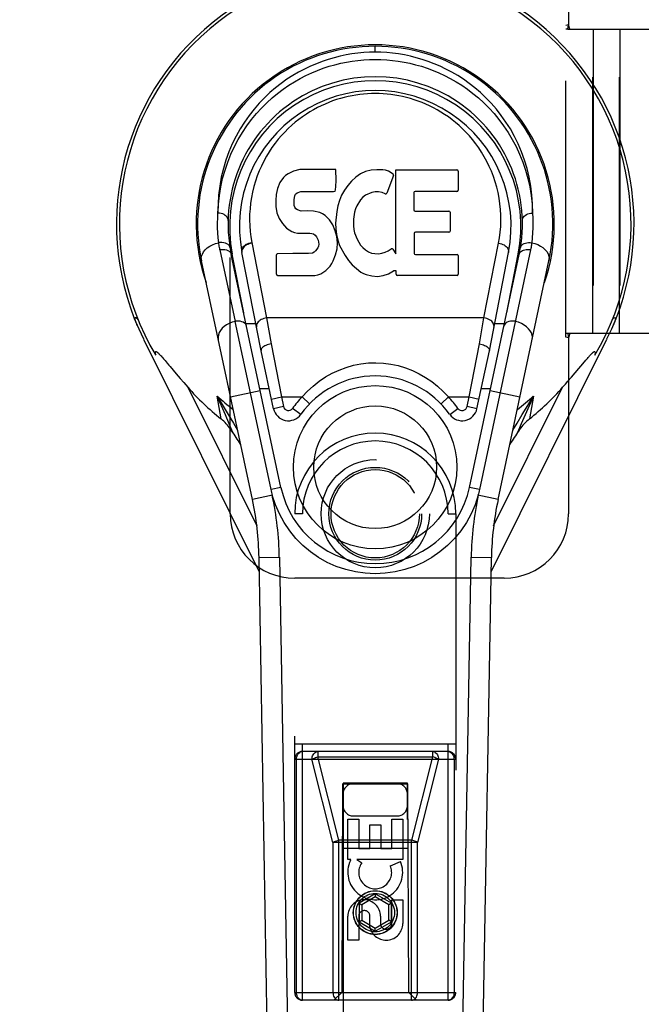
# Model space of a CAD drawing. Header units: inches. Extents: x 0 to 181, y 0 to 117.
# Tile 40 of 92: x 54.63 to 57.04, y 34.68 to 38.5. Entities that reach past the tile are written whole.
import ezdxf

# ---------------------------------------------------------------- set-up
doc = ezdxf.new("R2010")
doc.units = ezdxf.units.IN
doc.header["$LTSCALE"] = 9.946809
doc.header["$MEASUREMENT"] = 0
doc.linetypes.add('HIDDEN', pattern=[0.2, 0.1, -0.1])
doc.linetypes.add('PHANTOM', pattern=[0.8, 0.45, -0.05, 0.1, -0.05, 0.1, -0.05])
doc.layers.get('0').update_dxf_attribs({"linetype": 'CONTINUOUS'})
for name, color, linetype in [('02___PRT_ALL_AXES', 7, 'CONTINUOUS'), ('AVAILABLE_DOOR_SPACE', 7, 'CONTINUOUS'), ('DEFAULT_2', 8, 'HIDDEN'), ('DIMENSIONS', 7, 'CONTINUOUS')]:
    doc.layers.add(name, color=color, linetype=linetype)
doc.styles.get("Standard").update_dxf_attribs({"font": 'arial.ttf'})
doc.dimstyles.new('DIMSTYLE_1', dxfattribs={"dimtxt": 0.797872, "dimasz": 1.06383, "dimexe": 0.09, "dimexo": 0.07, "dimgap": 0.0375, "dimtad": 0, "dimtih": 1, "dimtoh": 1, "dimzin": 4, "dimdsep": 46, "dimtxsty": 'Standard', "dimblk": '_FILLED', "dimblk1": '_FILLED', "dimblk2": '_FILLED', "dimcen": 0.09, "dimazin": 1, "dimtfac": 1, "dimtofl": 0, "dimtmove": 0, "dimatfit": 3, "dimldrblk": '_FILLED', "dimfxl": 1, "dimtolj": 1, "dimtzin": 4, "dimarcsym": 0})

# ---------------------------------------------------------------- blocks, each defined once
blk = doc.blocks.new('_FILLED')
at = {"color": 0, "linetype": 'ByBlock'}
blk.add_solid([(0, 0), (-1, 0.2), (-1, -0.2)], dxfattribs=at)
blk = doc.blocks.new('*D13')
at = {"layer": 'DIMENSIONS', "color": 2, "linetype": 'Continuous'}
for p, q in [((55.1921, 50.0227), (53.1503, 50.0227)), ((58.8171, 50.0227), (60.9448, 50.0227))]:
    blk.add_line(p, q, dxfattribs=at)
at = {"layer": 'DIMENSIONS', "color": 2, "linetype": 'Continuous', "xscale": 1.0638297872, "yscale": 1.0638297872, "zscale": 1.0638297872}
blk.add_blockref('_FILLED', (55.1921, 50.0227), dxfattribs=at)
at = {"layer": 'DIMENSIONS', "color": 2, "linetype": 'Continuous', "xscale": 1.0638297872, "yscale": 1.0638297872, "zscale": 1.0638297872, "rotation": 180}
blk.add_blockref('_FILLED', (58.8171, 50.0227), dxfattribs=at)
at = {"layer": 'DIMENSIONS', "color": 2, "linetype": 'Continuous', "insert": (52.7513, 50.4216), "char_height": 0.79787, "width": 2.168196, "attachment_point": 3, "line_spacing_factor": 0.9}
blk.add_mtext('3.63', dxfattribs=at)

msp = doc.modelspace()

# ---------------------------------------------------------------- linework, layer by layer
at = {"color": 7, "linetype": 'Continuous'}
for p, q in [((56.0046, 38.3774), (56.0046, 38.4004)), ((55.6665, 37.9058), (55.6569, 37.8993)), ((55.6881, 37.9156), (55.6665, 37.9058)), ((55.7115, 37.9229), (55.6881, 37.9156)), ((55.8511, 37.9229), (55.7115, 37.9229)), ((55.8528, 37.88), (55.8511, 37.9229)), ((55.947, 37.9055), (55.9288, 37.8925)), ((55.9674, 37.9144), (55.947, 37.9055)), ((55.9892, 37.9193), (55.9674, 37.9144)), ((56.0113, 37.9214), (55.9892, 37.9193)), ((56.0339, 37.921), (56.0113, 37.9214)), ((56.045, 37.9193), (56.0339, 37.921)), ((56.0555, 37.9159), (56.045, 37.9193)), ((56.0742, 37.9039), (56.0555, 37.9159)), ((56.0844, 37.5957), (56.0844, 37.9209)), ((56.0844, 37.9209), (56.3212, 37.9209)), ((56.3257, 37.9164), (56.3257, 37.842)), ((55.6347, 37.8717), (55.6254, 37.8491)), ((55.6484, 37.8913), (55.6347, 37.8717)), ((55.6569, 37.8993), (55.6484, 37.8913)), ((55.8519, 37.8563), (55.8528, 37.88)), ((55.9125, 37.8773), (55.8978, 37.8605)), ((55.9288, 37.8925), (55.9125, 37.8773)), ((56.0756, 37.8987), (56.0494, 37.8306)), ((55.6203, 37.8258), (55.6185, 37.8021)), ((55.6254, 37.8491), (55.6203, 37.8258)), ((55.6923, 37.8205), (55.6954, 37.8271)), ((55.6954, 37.8271), (55.7012, 37.832)), ((55.7012, 37.832), (55.7155, 37.8364)), ((55.7155, 37.8364), (55.7304, 37.8376)), ((55.7304, 37.8376), (55.8433, 37.8376)), ((55.8433, 37.8376), (55.8489, 37.8381)), ((55.8489, 37.8381), (55.8507, 37.8435)), ((55.8507, 37.8435), (55.8519, 37.8563)), ((55.8848, 37.8424), (55.874, 37.8229)), ((55.8978, 37.8605), (55.8848, 37.8424)), ((55.9917, 37.833), (55.9668, 37.8224)), ((56.0045, 37.8363), (55.9917, 37.833)), ((56.0178, 37.8361), (56.0045, 37.8363)), ((56.031, 37.833), (56.0178, 37.8361)), ((56.0434, 37.8281), (56.031, 37.833)), ((56.1545, 37.833), (56.1545, 37.7656)), ((56.3212, 37.8375), (56.159, 37.8375)), ((55.6185, 37.8021), (55.6193, 37.7782)), ((55.6896, 37.7904), (55.6902, 37.8054)), ((55.6902, 37.7828), (55.6896, 37.7904)), ((55.6902, 37.8054), (55.6923, 37.8205)), ((55.8655, 37.8022), (55.8594, 37.7808)), ((55.874, 37.8229), (55.8655, 37.8022)), ((55.9478, 37.8046), (55.9337, 37.7814)), ((55.9561, 37.815), (55.9478, 37.8046)), ((55.9668, 37.8224), (55.9561, 37.815)), ((55.6193, 37.7782), (55.6232, 37.7547)), ((55.6232, 37.7547), (55.6315, 37.7324)), ((55.6925, 37.7757), (55.6902, 37.7828)), ((55.6971, 37.7697), (55.6925, 37.7757)), ((55.7032, 37.7652), (55.6971, 37.7697)), ((55.7176, 37.7612), (55.7032, 37.7652)), ((55.7417, 37.762), (55.7176, 37.7612)), ((55.7656, 37.7608), (55.7417, 37.762)), ((55.7891, 37.7557), (55.7656, 37.7608)), ((55.8, 37.7508), (55.7891, 37.7557)), ((55.8099, 37.744), (55.8, 37.7508)), ((55.8553, 37.7589), (55.8507, 37.7145)), ((55.8594, 37.7808), (55.8553, 37.7589)), ((55.924, 37.757), (55.9208, 37.7302)), ((55.9278, 37.7696), (55.924, 37.757)), ((55.9337, 37.7814), (55.9278, 37.7696)), ((56.159, 37.7611), (56.2902, 37.7611)), ((56.2947, 37.7566), (56.2947, 37.6835)), ((55.6315, 37.7324), (55.6444, 37.7123)), ((55.6444, 37.7123), (55.6607, 37.6949)), ((55.8271, 37.7271), (55.8099, 37.744)), ((55.8402, 37.7071), (55.8271, 37.7271)), ((55.8507, 37.7145), (55.8516, 37.6923)), ((55.9208, 37.7302), (55.9201, 37.7032)), ((55.6607, 37.6949), (55.6806, 37.6818)), ((55.6806, 37.6818), (55.6917, 37.6776)), ((55.6917, 37.6776), (55.7034, 37.6756)), ((55.7034, 37.6756), (55.7509, 37.6752)), ((55.7509, 37.6752), (55.7585, 37.6744)), ((55.7585, 37.6744), (55.7654, 37.6721)), ((55.7654, 37.6721), (55.7715, 37.6675)), ((55.8496, 37.685), (55.8402, 37.7071)), ((55.8558, 37.6618), (55.8496, 37.685)), ((55.8516, 37.6923), (55.8547, 37.6702)), ((55.9201, 37.7032), (55.9214, 37.6901)), ((55.9214, 37.6901), (55.9245, 37.6772)), ((55.9245, 37.6772), (55.9347, 37.6524)), ((56.1557, 37.6745), (56.1557, 37.597)), ((56.2902, 37.679), (56.1602, 37.679)), ((55.5256, 37.6388), (55.5828, 37.3462)), ((55.7715, 37.6675), (55.7764, 37.6615)), ((55.7764, 37.6615), (55.7829, 37.648)), ((55.7829, 37.648), (55.7853, 37.6328)), ((55.7853, 37.6328), (55.7846, 37.6253)), ((55.8547, 37.6702), (55.8593, 37.6483)), ((55.8584, 37.6379), (55.8558, 37.6618)), ((55.8567, 37.614), (55.8584, 37.6379)), ((55.8593, 37.6483), (55.8663, 37.6273)), ((55.9347, 37.6524), (55.948, 37.6293)), ((56.4265, 37.3462), (56.4831, 37.636)), ((55.402, 37.6112), (55.4614, 37.3328)), ((55.562, 37.2193), (55.4875, 37.6006)), ((55.6848, 37.5962), (55.6255, 37.5956)), ((55.7456, 37.5965), (55.6848, 37.5962)), ((55.7608, 37.5976), (55.7456, 37.5965)), ((55.7672, 37.601), (55.7608, 37.5976)), ((55.7727, 37.6063), (55.7672, 37.601)), ((55.782, 37.6184), (55.7727, 37.6063)), ((55.7846, 37.6253), (55.782, 37.6184)), ((55.8505, 37.5908), (55.8567, 37.614)), ((55.8663, 37.6273), (55.8877, 37.588)), ((55.948, 37.6293), (55.9567, 37.6192)), ((55.9567, 37.6192), (55.9668, 37.6104)), ((55.9668, 37.6104), (55.978, 37.603)), ((55.978, 37.603), (55.9904, 37.5981)), ((55.9904, 37.5981), (56.0036, 37.5958)), ((56.0036, 37.5958), (56.017, 37.5953)), ((56.017, 37.5953), (56.0301, 37.5973)), ((56.0301, 37.5973), (56.0429, 37.6013)), ((56.0429, 37.6013), (56.055, 37.6068)), ((56.055, 37.6068), (56.0661, 37.6142)), ((56.0725, 37.6132), (56.0844, 37.5957)), ((56.6072, 37.6112), (56.4089, 36.6808)), ((56.4472, 37.2193), (56.5218, 37.6006)), ((55.5281, 36.6419), (55.3308, 37.5679)), ((55.6388, 36.689), (55.4463, 37.5925)), ((55.4945, 37.3662), (55.4502, 37.5933)), ((55.621, 37.5163), (55.621, 37.5911)), ((55.8298, 37.5477), (55.8365, 37.5577)), ((55.8365, 37.5577), (55.8419, 37.5684)), ((55.8419, 37.5684), (55.8505, 37.5908)), ((55.8877, 37.588), (55.9003, 37.5695)), ((55.9003, 37.5695), (55.9149, 37.5529)), ((56.1602, 37.5925), (56.3218, 37.5925)), ((56.3263, 37.588), (56.3263, 37.5159)), ((56.3704, 36.689), (56.5629, 37.5925)), ((56.4811, 36.6419), (56.6785, 37.5679)), ((56.5147, 37.3662), (56.5591, 37.5933)), ((55.793, 37.5171), (55.8128, 37.5309)), ((55.8128, 37.5309), (55.8298, 37.5477)), ((55.9149, 37.5529), (55.9314, 37.5379)), ((55.9314, 37.5379), (55.9491, 37.5241)), ((55.9491, 37.5241), (55.9589, 37.519)), ((55.9589, 37.519), (55.9694, 37.5154)), ((56.0566, 37.5171), (56.0755, 37.5288)), ((56.0755, 37.5288), (56.0757, 37.5289)), ((56.0862, 37.5289), (56.0757, 37.5289)), ((56.0862, 37.5159), (56.0862, 37.5289)), ((55.6258, 37.5114), (55.7699, 37.5114)), ((55.7699, 37.5114), (55.7818, 37.5131)), ((55.7818, 37.5131), (55.793, 37.5171)), ((55.9694, 37.5154), (55.9912, 37.5098)), ((55.9912, 37.5098), (56.0131, 37.5073)), ((56.0131, 37.5073), (56.0353, 37.5104)), ((56.0353, 37.5104), (56.0566, 37.5171)), ((56.3218, 37.5114), (56.0907, 37.5114)), ((55.0755, 37.3322), (55.0753, 37.3328)), ((55.5203, 37.0563), (55.4614, 37.3328)), ((56.4265, 37.3462), (55.5828, 37.3462)), ((55.5828, 37.3462), (55.6006, 37.246)), ((56.4086, 37.246), (56.4265, 37.3462)), ((55.5417, 37.3231), (55.5037, 37.3231)), ((56.5055, 37.3231), (56.4675, 37.3231)), ((55.1056, 37.2646), (55.5548, 36.3609)), ((56.4544, 36.3609), (56.9036, 37.2646)), ((55.61, 36.9943), (55.562, 37.2193)), ((55.6006, 37.246), (55.6405, 37.04)), ((56.3687, 37.04), (56.4086, 37.246)), ((56.3992, 36.9943), (56.4472, 37.2193)), ((55.1736, 37.1987), (55.1767, 37.1952)), ((55.1767, 37.1952), (55.18, 37.1915)), ((55.18, 37.1915), (55.1836, 37.1874)), ((55.1836, 37.1874), (55.1892, 37.1808)), ((55.1892, 37.1808), (55.1972, 37.1714)), ((56.7803, 37.134), (56.8161, 37.1762)), ((56.8161, 37.1762), (56.822, 37.183)), ((56.822, 37.183), (56.8275, 37.1895)), ((56.8275, 37.1895), (56.8309, 37.1934)), ((55.1972, 37.1714), (55.2038, 37.1636)), ((55.2324, 37.1299), (55.2481, 37.1116)), ((55.2481, 37.1116), (55.262, 37.0955)), ((56.7421, 37.0896), (56.7521, 37.1011)), ((56.7521, 37.1011), (56.7653, 37.1165)), ((56.7653, 37.1165), (56.7803, 37.134)), ((55.262, 37.0955), (55.2779, 37.0772)), ((55.2779, 37.0772), (55.5451, 36.5396)), ((55.4433, 37.0399), (55.5588, 37.0645)), ((55.5571, 37.0726), (55.5933, 37.0726)), ((56.4159, 37.0726), (56.4522, 37.0726)), ((56.4504, 37.0645), (56.5659, 37.0399)), ((56.464, 36.5394), (56.7313, 37.0772)), ((56.7313, 37.0772), (56.7421, 37.0896)), ((55.4064, 36.9548), (55.3914, 37.0433)), ((55.6003, 36.6808), (55.5203, 37.0563)), ((55.602, 37.0318), (55.6405, 37.04)), ((55.6405, 37.04), (55.7209, 37.04)), ((55.6405, 37.04), (55.6485, 37.0025)), ((55.7209, 37.04), (55.7493, 37.0127)), ((56.2599, 37.0127), (56.2883, 37.04)), ((56.2883, 37.04), (56.3687, 37.04)), ((56.3607, 37.0025), (56.3687, 37.04)), ((56.3687, 37.04), (56.4072, 37.0318)), ((56.6179, 37.0433), (56.5859, 36.9704)), ((56.6179, 37.0433), (56.6028, 36.9548)), ((55.6485, 37.0025), (55.61, 36.9943)), ((55.7159, 36.9723), (55.6838, 36.9952)), ((56.2934, 36.9723), (56.3254, 36.9952)), ((56.3992, 36.9943), (56.3607, 37.0025)), ((55.4546, 36.9382), (55.4709, 36.9104)), ((56.5384, 36.9104), (56.5546, 36.9382)), ((56.5312, 36.863), (56.5269, 36.8566)), ((55.6388, 36.689), (55.6003, 36.6808)), ((56.4089, 36.6808), (56.3704, 36.689)), ((55.6064, 36.6586), (55.5281, 36.6419)), ((56.4811, 36.6419), (56.4029, 36.6586)), ((55.5539, 36.4163), (55.6326, 36.4177)), ((55.6261, 32.277), (55.5539, 36.4163)), ((55.6326, 36.4177), (55.6931, 32.9533)), ((56.3162, 32.9533), (56.3767, 36.4177)), ((56.3767, 36.4177), (56.4554, 36.4163)), ((56.3831, 32.277), (56.4554, 36.4163))]:
    msp.add_line(p, q, dxfattribs=at)
for points in [[(56.0046, 38.3774), (55.9823, 38.377), (55.9598, 38.3757), (55.9371, 38.3736), (55.9143, 38.3707), (55.8913, 38.3668), (55.8683, 38.362), (55.8452, 38.3562), (55.8222, 38.3495), (55.7992, 38.3418), (55.7762, 38.333), (55.7533, 38.3232), (55.7304, 38.3123), (55.7075, 38.3002), (55.6848, 38.2868), (55.6622, 38.2723), (55.6399, 38.2564), (55.6179, 38.2392), (55.5963, 38.2206), (55.5751, 38.2006), (55.5546, 38.1793), (55.5347, 38.1565), (55.5156, 38.1322), (55.4975, 38.1066), (55.4804, 38.0796), (55.4645, 38.0512), (55.4499, 38.0215), (55.4368, 37.9906), (55.4252, 37.9587), (55.4154, 37.9259), (55.4074, 37.8923), (55.4012, 37.8581), (55.397, 37.8234), (55.3948, 37.7885), (55.3945, 37.7532)], [(56.6147, 37.7532), (56.6145, 37.7885), (56.6123, 37.8234), (56.608, 37.8581), (56.6019, 37.8923), (56.5938, 37.9259), (56.584, 37.9587), (56.5725, 37.9906), (56.5594, 38.0214), (56.5448, 38.051), (56.5289, 38.0795), (56.5118, 38.1065), (56.4936, 38.1322), (56.4746, 38.1564), (56.4547, 38.1793), (56.4341, 38.2007), (56.4129, 38.2206), (56.3913, 38.2392), (56.3693, 38.2564), (56.347, 38.2723), (56.3244, 38.2869), (56.3017, 38.3002), (56.2789, 38.3123), (56.256, 38.3232), (56.233, 38.333), (56.21, 38.3418), (56.187, 38.3495), (56.164, 38.3562), (56.1409, 38.362), (56.1179, 38.3668), (56.0949, 38.3707), (56.0721, 38.3736), (56.0494, 38.3757), (56.0269, 38.377), (56.0046, 38.3774)], [(55.3945, 37.7532), (55.3963, 37.7875), (55.3999, 37.8214), (55.4054, 37.8549), (55.4127, 37.8878), (55.4218, 37.92), (55.4324, 37.9514), (55.4446, 37.9818), (55.4582, 38.0111), (55.4732, 38.0392), (55.4893, 38.0662), (55.5065, 38.0918), (55.5246, 38.1161), (55.5436, 38.1391), (55.5633, 38.1607), (55.5836, 38.181), (55.6044, 38.1999), (55.6256, 38.2176), (55.6472, 38.2339), (55.6691, 38.249), (55.6912, 38.2629), (55.7134, 38.2756), (55.7358, 38.2871), (55.7582, 38.2976), (55.7806, 38.3069), (55.8031, 38.3153), (55.8256, 38.3227), (55.8481, 38.3291), (55.8705, 38.3346), (55.8929, 38.3392), (55.9153, 38.343), (55.9377, 38.3459), (55.96, 38.3479), (55.9823, 38.3491), (56.0046, 38.3495), (56.0269, 38.3491), (56.0492, 38.3479), (56.0716, 38.3459), (56.0939, 38.343), (56.1163, 38.3392), (56.1388, 38.3346), (56.1612, 38.3291), (56.1837, 38.3227), (56.2062, 38.3153), (56.2287, 38.3069), (56.2511, 38.2975), (56.2735, 38.2871), (56.2959, 38.2755), (56.3181, 38.2629), (56.3402, 38.249), (56.3621, 38.2339), (56.3837, 38.2175), (56.4049, 38.1999), (56.4257, 38.181), (56.446, 38.1607), (56.4657, 38.1391), (56.4846, 38.1161), (56.5028, 38.0918), (56.52, 38.0661), (56.5361, 38.0392), (56.551, 38.0111), (56.5646, 37.9817), (56.5768, 37.9514), (56.5875, 37.92), (56.5965, 37.8878), (56.6038, 37.8549), (56.6093, 37.8214), (56.6129, 37.7875), (56.6147, 37.7532)], [(56.4831, 37.636), (56.4869, 37.6578), (56.4896, 37.6797), (56.4914, 37.7017), (56.4921, 37.7237), (56.4919, 37.7456), (56.4907, 37.7675), (56.4885, 37.7894), (56.4853, 37.8112), (56.4812, 37.8325), (56.4761, 37.8537), (56.47, 37.8749), (56.463, 37.8957), (56.4554, 37.9153), (56.447, 37.9343), (56.4376, 37.9536), (56.4275, 37.9721), (56.4172, 37.9893), (56.4063, 38.0058), (56.3943, 38.0224), (56.3819, 38.0383), (56.3698, 38.0526), (56.3573, 38.0662), (56.3436, 38.0799), (56.3296, 38.0929), (56.3162, 38.1045), (56.3027, 38.1154), (56.2882, 38.1261), (56.2735, 38.1362), (56.2595, 38.1452), (56.2454, 38.1535), (56.2303, 38.1616), (56.2152, 38.1693), (56.2006, 38.1759), (56.1861, 38.182), (56.1709, 38.1878), (56.1558, 38.193), (56.141, 38.1976), (56.1262, 38.2017), (56.1109, 38.2053), (56.0955, 38.2085), (56.0805, 38.2111), (56.0655, 38.2132), (56.0504, 38.2149), (56.0351, 38.2161), (56.0199, 38.2168), (56.0048, 38.2171), (55.9897, 38.2168), (55.9747, 38.2162), (55.9596, 38.215), (55.9445, 38.2134), (55.9296, 38.2113), (55.9146, 38.2087), (55.8993, 38.2055), (55.884, 38.2019), (55.8692, 38.1979), (55.8545, 38.1934), (55.8394, 38.1882), (55.8243, 38.1825), (55.8098, 38.1765), (55.7953, 38.1699), (55.7803, 38.1624), (55.7654, 38.1543), (55.7514, 38.1462), (55.7375, 38.1373), (55.7228, 38.1273), (55.7082, 38.1166), (55.6946, 38.1058), (55.6812, 38.0943), (55.6671, 38.0813), (55.6534, 38.0676), (55.6407, 38.0541), (55.6285, 38.0398), (55.6161, 38.0239), (55.604, 38.0074), (55.5931, 37.9909), (55.5827, 37.9738), (55.5725, 37.9552), (55.5629, 37.9359), (55.5545, 37.9168), (55.5468, 37.8972), (55.5398, 37.8767), (55.5337, 37.8558), (55.5286, 37.835), (55.5244, 37.8139)], [(55.5244, 37.8139), (55.5211, 37.7922), (55.5188, 37.7703), (55.5174, 37.7484), (55.5171, 37.7264), (55.5177, 37.7043), (55.5193, 37.6824), (55.5219, 37.6605), (55.5256, 37.6388)], [(55.3975, 37.6384), (55.3955, 37.6575), (55.3941, 37.6766), (55.3933, 37.6958), (55.3931, 37.7149), (55.3935, 37.7341), (55.3945, 37.7533)], [(55.4339, 37.7245), (55.4335, 37.7289), (55.4321, 37.7332), (55.4299, 37.7372), (55.4269, 37.7409), (55.423, 37.7443), (55.4184, 37.7473), (55.4131, 37.7497), (55.4073, 37.7516), (55.401, 37.7528), (55.3945, 37.7532)], [(56.5753, 37.7245), (56.5757, 37.7289), (56.5771, 37.7332), (56.5793, 37.7372), (56.5823, 37.7409), (56.5862, 37.7443), (56.5908, 37.7473), (56.5961, 37.7497), (56.602, 37.7516), (56.6083, 37.7528), (56.6147, 37.7532)], [(56.6147, 37.7533), (56.6157, 37.7341), (56.6161, 37.7149), (56.6159, 37.6958), (56.6151, 37.6766), (56.6137, 37.6575), (56.6117, 37.6384)], [(55.3308, 37.5679), (55.3299, 37.5766), (55.331, 37.5855), (55.3339, 37.594), (55.3385, 37.6024), (55.3449, 37.6104), (55.3529, 37.6179), (55.3624, 37.6247), (55.3731, 37.6305), (55.385, 37.6351), (55.3975, 37.6384)], [(55.4027, 37.6391), (55.4018, 37.639), (55.4009, 37.6389), (55.4001, 37.6388), (55.3992, 37.6387), (55.3984, 37.6385), (55.3975, 37.6384)], [(55.402, 37.6112), (55.4011, 37.6157), (55.4003, 37.6202), (55.3995, 37.6247), (55.3988, 37.6293), (55.3981, 37.6338), (55.3975, 37.6384)], [(55.4415, 37.6178), (55.4401, 37.6225), (55.4374, 37.6269), (55.4337, 37.6308), (55.429, 37.634), (55.4233, 37.6366), (55.4169, 37.6383), (55.4099, 37.6392), (55.4027, 37.6391)], [(55.4869, 37.6036), (55.4865, 37.6076), (55.487, 37.6115), (55.4881, 37.6153), (55.49, 37.619), (55.4925, 37.6226), (55.4957, 37.626), (55.4995, 37.6292), (55.5039, 37.6321), (55.5088, 37.6345), (55.5141, 37.6365), (55.5198, 37.6379), (55.5256, 37.6388)], [(55.5261, 37.636), (55.5206, 37.6351), (55.5152, 37.6338), (55.51, 37.6319), (55.5051, 37.6295), (55.5006, 37.6267), (55.4967, 37.6236), (55.4934, 37.6201), (55.4907, 37.6163), (55.4887, 37.6125), (55.4875, 37.6085), (55.4871, 37.6045), (55.4875, 37.6006)], [(56.4831, 37.636), (56.4887, 37.6351), (56.4941, 37.6338), (56.4993, 37.6319), (56.5042, 37.6295), (56.5086, 37.6267), (56.5125, 37.6236), (56.5159, 37.6201), (56.5185, 37.6164), (56.5205, 37.6125), (56.5217, 37.6085), (56.5221, 37.6045), (56.5218, 37.6006)], [(56.5677, 37.6178), (56.5689, 37.622), (56.5711, 37.6259), (56.574, 37.6294), (56.5777, 37.6324), (56.5821, 37.635), (56.5872, 37.637), (56.5928, 37.6384), (56.5989, 37.6392), (56.6053, 37.6391), (56.6117, 37.6384)], [(56.6117, 37.6384), (56.6111, 37.6338), (56.6105, 37.6293), (56.6098, 37.6247), (56.609, 37.6202), (56.6081, 37.6157), (56.6072, 37.6112)], [(56.6117, 37.6384), (56.6238, 37.6352), (56.6352, 37.6309), (56.6455, 37.6255), (56.6547, 37.6192), (56.6629, 37.6119), (56.6697, 37.6039), (56.6748, 37.5952), (56.678, 37.5861), (56.6793, 37.5769), (56.6785, 37.5679)], [(55.402, 37.6112), (55.403, 37.6114), (55.404, 37.6116), (55.4049, 37.6117), (55.4059, 37.6119), (55.4068, 37.612), (55.4078, 37.6121)], [(55.4078, 37.6121), (55.4146, 37.6124), (55.4212, 37.6118), (55.4273, 37.6104), (55.4329, 37.6082), (55.4377, 37.6052), (55.4417, 37.6015)], [(55.4417, 37.6015), (55.4446, 37.5972), (55.4463, 37.5925)], [(56.5629, 37.5925), (56.5642, 37.5963), (56.5661, 37.5997), (56.5687, 37.6028)], [(56.5687, 37.6028), (56.5719, 37.6055), (56.5757, 37.6079), (56.58, 37.6098), (56.5849, 37.6112), (56.5901, 37.6121), (56.5957, 37.6124), (56.6015, 37.6121)], [(56.6015, 37.6121), (56.6029, 37.6119), (56.6043, 37.6117), (56.6058, 37.6115), (56.6072, 37.6112)], [(55.0753, 37.3328), (55.0748, 37.3345), (55.0742, 37.3366), (55.0737, 37.3386), (55.0733, 37.3405), (55.073, 37.3422), (55.0729, 37.3437), (55.0729, 37.345), (55.0731, 37.3461), (55.0735, 37.347), (55.0742, 37.3475), (55.075, 37.3477), (55.0761, 37.3475), (55.0773, 37.3469), (55.0785, 37.346), (55.0799, 37.3449), (55.0813, 37.3436), (55.0827, 37.3421), (55.0842, 37.3404)], [(55.0815, 37.3168), (55.0803, 37.3197), (55.0792, 37.3224), (55.0781, 37.3251), (55.0772, 37.3276), (55.0763, 37.33), (55.0755, 37.3322)], [(55.4614, 37.3328), (55.4494, 37.3296), (55.4383, 37.3252), (55.4281, 37.3198), (55.419, 37.3135), (55.411, 37.3062), (55.4044, 37.2982), (55.3994, 37.2896), (55.3962, 37.2806), (55.395, 37.2715), (55.3958, 37.2626)], [(55.4671, 37.3337), (55.4661, 37.3336), (55.4652, 37.3335), (55.4642, 37.3334), (55.4633, 37.3332), (55.4623, 37.333), (55.4614, 37.3328)], [(55.5056, 37.3141), (55.504, 37.3187), (55.5013, 37.3229), (55.4975, 37.3265), (55.4929, 37.3295), (55.4873, 37.3319), (55.481, 37.3334), (55.4742, 37.334), (55.4671, 37.3337)], [(55.5828, 37.3462), (55.5772, 37.3454), (55.5719, 37.344), (55.5669, 37.3422), (55.5622, 37.34), (55.5578, 37.3373), (55.5539, 37.3342), (55.5505, 37.3308), (55.5477, 37.327), (55.5456, 37.3231), (55.5443, 37.319), (55.5438, 37.3149), (55.5441, 37.3108)], [(56.4651, 37.3108), (56.4655, 37.3147), (56.465, 37.3187), (56.4639, 37.3225), (56.4621, 37.3262), (56.4595, 37.3298), (56.4563, 37.3333), (56.4525, 37.3365), (56.4481, 37.3394), (56.4432, 37.3419), (56.4379, 37.3438), (56.4323, 37.3453), (56.4265, 37.3462)], [(56.5421, 37.3337), (56.5353, 37.334), (56.5287, 37.3335), (56.5226, 37.3321), (56.517, 37.3299), (56.5122, 37.3269), (56.5082, 37.3232)], [(56.5479, 37.3328), (56.5469, 37.333), (56.546, 37.3332), (56.545, 37.3334), (56.544, 37.3335), (56.5431, 37.3336), (56.5421, 37.3337)], [(56.6134, 37.2626), (56.6143, 37.2713), (56.6132, 37.28), (56.6104, 37.2885), (56.6058, 37.2967), (56.5996, 37.3047), (56.5918, 37.3122), (56.5825, 37.3189), (56.5719, 37.3247), (56.5603, 37.3294), (56.5479, 37.3328)], [(56.9251, 37.3404), (56.9266, 37.3422), (56.9281, 37.3437), (56.9295, 37.3451), (56.9309, 37.3462), (56.9322, 37.347), (56.9334, 37.3475), (56.9344, 37.3477), (56.9353, 37.3474), (56.9359, 37.3467), (56.9362, 37.3456), (56.9364, 37.3442), (56.9363, 37.3425), (56.936, 37.3407), (56.9356, 37.3386), (56.935, 37.3364), (56.9343, 37.334)], [(56.9343, 37.334), (56.9335, 37.3315), (56.9326, 37.3289), (56.9315, 37.3261), (56.9304, 37.3231), (56.9291, 37.3201), (56.9277, 37.3168)], [(56.5082, 37.3232), (56.5053, 37.3189), (56.5036, 37.3141)], [(55.1531, 37.2017), (55.1528, 37.2033), (55.1525, 37.2049), (55.1522, 37.2064), (55.152, 37.2078), (55.1519, 37.2091), (55.1518, 37.2104), (55.1517, 37.2116), (55.1518, 37.2128), (55.1519, 37.2138), (55.1523, 37.2147), (55.1528, 37.2154), (55.1534, 37.2158), (55.1542, 37.2159), (55.1551, 37.2157), (55.1561, 37.2153), (55.1571, 37.2147), (55.1581, 37.2141), (55.1591, 37.2133), (55.1601, 37.2125), (55.1612, 37.2115), (55.1623, 37.2105), (55.1634, 37.2095), (55.1645, 37.2084), (55.1657, 37.2072), (55.1669, 37.2059), (55.1682, 37.2046), (55.1695, 37.2033), (55.1708, 37.2018), (55.1722, 37.2003), (55.1736, 37.1987)], [(55.6006, 37.246), (55.5953, 37.2449), (55.59, 37.2436), (55.5849, 37.2419), (55.5802, 37.2399), (55.5759, 37.2377), (55.572, 37.2353), (55.5687, 37.2328), (55.5659, 37.2301), (55.5639, 37.2274), (55.5625, 37.2247), (55.5619, 37.222), (55.562, 37.2194)], [(56.4086, 37.246), (56.414, 37.2449), (56.4192, 37.2436), (56.4243, 37.2419), (56.429, 37.2399), (56.4334, 37.2377), (56.4373, 37.2353), (56.4406, 37.2328), (56.4433, 37.2301), (56.4454, 37.2274), (56.4467, 37.2247), (56.4473, 37.222), (56.4472, 37.2194)], [(56.8309, 37.1934), (56.8341, 37.197), (56.8356, 37.1987), (56.8371, 37.2003), (56.8384, 37.2018), (56.8398, 37.2033), (56.8411, 37.2046), (56.8423, 37.2059), (56.8435, 37.2072), (56.8447, 37.2084), (56.8459, 37.2095), (56.847, 37.2105), (56.8481, 37.2115), (56.8491, 37.2125), (56.8502, 37.2133), (56.8512, 37.2141), (56.8522, 37.2147), (56.8531, 37.2153), (56.8541, 37.2157), (56.855, 37.2159), (56.8558, 37.2158), (56.8565, 37.2154), (56.857, 37.2147), (56.8573, 37.2138), (56.8575, 37.2128), (56.8575, 37.2116), (56.8575, 37.2104), (56.8574, 37.2091), (56.8572, 37.2078), (56.857, 37.2064), (56.8568, 37.2049), (56.8565, 37.2033), (56.8561, 37.2017)], [(55.2038, 37.1636), (55.2086, 37.158), (55.2324, 37.1299)], [(55.7209, 37.04), (55.7417, 37.062), (55.7637, 37.0822), (55.7871, 37.1007), (55.8118, 37.1172), (55.8376, 37.1318), (55.8643, 37.1443), (55.8918, 37.1546), (55.9199, 37.1626), (55.9488, 37.1683), (55.9781, 37.1718), (56.0072, 37.1727), (56.0363, 37.1713), (56.0654, 37.1675), (56.0941, 37.1614), (56.1218, 37.1531), (56.1488, 37.1427), (56.175, 37.1301), (56.2001, 37.1156), (56.224, 37.0993), (56.2467, 37.0812), (56.2681, 37.0614), (56.2883, 37.04)], [(55.3914, 37.0433), (55.4344, 36.9721), (55.4546, 36.9382)], [(55.4526, 36.9015), (55.4384, 36.9355), (55.4234, 36.9704), (55.3914, 37.0433)], [(56.5546, 36.9382), (56.5748, 36.9721), (56.596, 37.0071), (56.6179, 37.0433)], [(55.4526, 36.9015), (55.4486, 36.9076), (55.4446, 36.9135), (55.4404, 36.9192), (55.436, 36.9248), (55.4315, 36.9303), (55.4269, 36.9355), (55.4221, 36.9406), (55.417, 36.9456), (55.4118, 36.9503), (55.4064, 36.9548)], [(56.5859, 36.9704), (56.5708, 36.9355), (56.5567, 36.9015)], [(56.6028, 36.9548), (56.5974, 36.9503), (56.5921, 36.9455), (56.5871, 36.9405), (56.5822, 36.9354), (56.5775, 36.93), (56.573, 36.9246), (56.5687, 36.919), (56.5645, 36.9133), (56.5605, 36.9074), (56.5567, 36.9015)], [(55.4823, 36.8566), (55.478, 36.863), (55.4737, 36.8694), (55.4694, 36.8757), (55.4651, 36.8822), (55.4609, 36.8886), (55.4567, 36.895), (55.4526, 36.9015)], [(56.5567, 36.9015), (56.5525, 36.895), (56.5483, 36.8886), (56.5441, 36.8821), (56.5398, 36.8757), (56.5355, 36.8693), (56.5312, 36.863)], [(55.6064, 36.6586), (55.6046, 36.6641), (55.603, 36.6696), (55.6016, 36.6752), (55.6003, 36.6808)], [(56.4089, 36.6808), (56.4076, 36.6752), (56.4062, 36.6696), (56.4046, 36.6641), (56.4029, 36.6586)], [(56.0046, 36.3536), (55.9658, 36.3554), (55.9276, 36.3608), (55.8901, 36.3698), (55.8536, 36.3822), (55.8185, 36.3979), (55.785, 36.4168), (55.7534, 36.4387), (55.724, 36.4634), (55.697, 36.4908), (55.6727, 36.5206), (55.6512, 36.5525), (55.6328, 36.5864), (55.6175, 36.6218), (55.6052, 36.659)], [(56.404, 36.659), (56.3918, 36.6218), (56.3765, 36.5864), (56.358, 36.5525), (56.3366, 36.5206), (56.3122, 36.4908), (56.2852, 36.4634), (56.2558, 36.4387), (56.2242, 36.4168), (56.1908, 36.3979), (56.1556, 36.3822), (56.1191, 36.3698), (56.0816, 36.3608), (56.0435, 36.3554), (56.0046, 36.3536)]]:
    msp.add_lwpolyline(points, dxfattribs=at)
for radius in [0.3169, 0.2382]:
    msp.add_circle((56.0046, 36.767), radius, dxfattribs=at)
for centre, radius, start, end in [((56.0046, 37.7115), 1.0039, 333.5698, 206.4302), ((56.0046, 37.7115), 0.9924, 329.0941, 210.9059), ((56.0046, 37.7115), 0.6947, 340.8981, 199.1019), ((56.0046, 37.7115), 0.689, 347.9703, 192.0297), ((56.0046, 37.7115), 0.5709, 347.9703, 192.0297), ((56.0046, 37.7017), 0.5269, 348.9402, 191.0594), ((56.0714, 37.9004), 0.00448, 339.0016, 51.8729), ((56.3212, 37.9164), 0.00448, 0, 90), ((56.0452, 37.8322), 0.00448, 246.1578, 339.0016), ((56.159, 37.833), 0.00448, 90, 180), ((56.3212, 37.842), 0.00448, 270, 360), ((56.159, 37.7656), 0.00448, 180, 270), ((56.2902, 37.7566), 0.00448, 0, 90), ((56.1602, 37.6745), 0.00448, 90, 180), ((56.2902, 37.6835), 0.00448, 270, 360), ((55.6255, 37.5911), 0.00448, 90, 180.0119), ((56.0688, 37.6107), 0.00448, 34.0893, 127.3444), ((56.1602, 37.597), 0.00448, 180, 270), ((56.3218, 37.588), 0.00448, 0, 90), ((55.6258, 37.5163), 0.00483, 180, 270), ((56.0907, 37.5159), 0.00448, 180, 270), ((56.3218, 37.5159), 0.00448, 270, 360), ((56.0046, 36.767), 0.3543, 35.4237, 144.5763), ((56.0046, 37.7115), 0.9646, 221.1123, 231.6699), ((56.0046, 37.7115), 0.9646, 308.3301, 318.8877), ((56.0046, 37.7115), 0.9069, 227.4534, 232.5597), ((56.0046, 36.767), 0.3937, 136.101, 144.5763), ((56.0046, 36.767), 0.3937, 35.4237, 43.899), ((56.0046, 37.7115), 0.9069, 307.4403, 312.5466), ((55.6678, 37.0066), 0.0591, 192.0297, 324.5763), ((55.6678, 37.0066), 0.0197, 192.0297, 324.5763), ((56.3415, 37.0066), 0.0591, 215.4237, 347.9703), ((56.3415, 37.0066), 0.0197, 215.4237, 347.9703), ((56.0046, 36.767), 0.374, 192.0297, 347.9703), ((54.3729, 36.3957), 1.1811, 1, 12.0297), ((54.3729, 36.3957), 1.2598, 1, 12.0588), ((57.6363, 36.3957), 1.2598, 167.9412, 179), ((57.6363, 36.3957), 1.1811, 167.9703, 179)]:
    msp.add_arc(centre, radius, start, end, dxfattribs=at)
msp.add_ellipse((56.0046, 37.7016), major_axis=(0, 0.565), ratio=0.999848, start_param=-1.76365, end_param=1.76365, dxfattribs=at)
at = {"layer": '02___PRT_ALL_AXES', "color": 8, "linetype": 'HIDDEN'}
for p, q in [((55.898, 35.245), (55.898, 35.4011)), ((55.898, 35.4011), (55.9405, 35.4011)), ((55.9405, 35.4011), (55.9405, 35.2876)), ((55.9839, 35.2876), (55.9839, 35.3798)), ((55.9839, 35.3798), (56.0264, 35.3798)), ((56.0264, 35.3798), (56.0264, 35.2876)), ((56.0688, 35.2876), (56.0688, 35.4011)), ((56.0688, 35.4011), (56.1113, 35.4011)), ((56.1113, 35.4011), (56.1113, 35.245)), ((55.9405, 35.2876), (55.9839, 35.2876)), ((56.0264, 35.2876), (56.0688, 35.2876)), ((55.9103, 35.245), (55.898, 35.245)), ((55.9085, 35.2415), (55.9103, 35.245)), ((55.9337, 35.245), (55.9522, 35.232)), ((56.1113, 35.245), (55.9337, 35.245)), ((56.0632, 35.2206), (56.1023, 35.2375)), ((56.0688, 34.9963), (56.0688, 35.0887)), ((56.0688, 35.0887), (56.1113, 35.0887)), ((56.1113, 35.0887), (56.1113, 34.9963)), ((55.898, 34.9324), (55.898, 35.0248)), ((55.9405, 35.0248), (55.9405, 34.9324)), ((55.984, 34.9825), (55.984, 35.0288)), ((56.025, 35.0248), (56.025, 34.9963)), ((55.9405, 34.9324), (55.898, 34.9324))]:
    msp.add_line(p, q, dxfattribs=at)
for centre, radius in [((56.0046, 36.5865), 0.1715), ((56.0046, 35.039), 0.085)]:
    msp.add_circle(centre, radius, dxfattribs=at)
for centre, radius, start, end in [((56.0045, 35.1952), 0.1065, 154.2636, 23.4027), ((56.0045, 35.1952), 0.0639, 144.8895, 23.4026), ((55.9615, 35.0248), 0.0635, 0, 180), ((55.9624, 35.0248), 0.0219, 10.307, 180), ((56.0469, 34.9962), 0.0644, 192.2995, 0.0775), ((56.0469, 34.9963), 0.0219, 179.9011, 360)]:
    msp.add_arc(centre, radius, start, end, dxfattribs=at)
at = {"layer": 'AVAILABLE_DOOR_SPACE', "color": 4, "linetype": 'PHANTOM'}
msp.add_arc((56.0046, 37.7115), 5.55, 180, 261.5819, dxfattribs=at)
at = {"layer": 'DEFAULT_2', "color": 8, "linetype": 'HIDDEN'}
for p, q in [((55.4421, 36.5865), (55.4421, 38.8365)), ((56.7546, 38.8365), (56.7546, 38.4833)), ((56.7546, 38.4833), (56.7442, 38.4815)), ((56.7442, 37.2715), (56.7442, 38.4815)), ((56.7516, 38.4665), (56.7546, 38.4833)), ((56.759, 38.4665), (56.7546, 38.4833)), ((56.7516, 38.4665), (56.7442, 38.4665)), ((56.7516, 38.4665), (57.0726, 38.4665)), ((56.8481, 37.2865), (56.8481, 38.4665)), ((56.8494, 38.4665), (56.8494, 37.2865)), ((56.952, 37.2865), (56.952, 38.4665)), ((56.9533, 38.4665), (56.9533, 37.2865)), ((56.7516, 37.2865), (56.7442, 37.2865)), ((56.7546, 37.2696), (56.7442, 37.2715)), ((57.0726, 37.2865), (56.7516, 37.2865)), ((56.7516, 37.2865), (56.7546, 37.2696)), ((56.759, 37.2865), (56.7546, 37.2696)), ((56.7546, 37.2696), (56.7546, 36.5865)), ((55.6921, 34.729), (55.6921, 36.5865)), ((55.7221, 36.5865), (55.6921, 36.5865)), ((55.7221, 34.699), (55.7221, 36.5865)), ((56.2871, 34.699), (56.2871, 36.5865)), ((56.2871, 36.5865), (56.3171, 36.5865)), ((56.3171, 36.5865), (56.3171, 34.729)), ((56.5046, 36.3365), (55.6921, 36.3365)), ((55.6921, 35.694), (56.3171, 35.694)), ((56.2871, 35.664), (55.7221, 35.664)), ((55.7823, 35.664), (55.7823, 35.6427)), ((56.2269, 35.664), (56.2269, 35.6427)), ((55.6921, 35.634), (56.3171, 35.634)), ((55.699, 34.729), (55.699, 35.634)), ((55.8406, 35.3115), (55.7592, 35.634)), ((55.7823, 35.6427), (56.2269, 35.6427)), ((55.8637, 35.3202), (55.7823, 35.6427)), ((56.2269, 35.6427), (56.1455, 35.3202)), ((56.25, 35.634), (56.1686, 35.3115)), ((56.3102, 35.634), (56.3102, 34.729)), ((55.8781, 35.539), (55.8746, 34.729)), ((55.8781, 35.539), (56.1311, 35.539)), ((55.8796, 35.5408), (55.8796, 9.539)), ((56.1296, 35.5408), (55.8796, 35.5408)), ((56.1296, 35.5377), (55.8796, 35.5377)), ((56.1296, 9.539), (56.1296, 35.5408)), ((56.1346, 34.729), (56.1311, 35.539)), ((55.9196, 35.414), (56.0896, 35.414)), ((55.8406, 35.3115), (55.8406, 34.729)), ((56.1686, 35.3115), (55.8406, 35.3115)), ((55.8637, 34.699), (55.8637, 35.3202)), ((56.1455, 35.3202), (55.8637, 35.3202)), ((56.1455, 34.699), (56.1455, 35.3202)), ((56.1686, 34.729), (56.1686, 35.3115)), ((55.877, 35.289), (56.1322, 35.289)), ((56.0046, 35.1114), (55.9421, 35.0754)), ((56.0671, 35.0754), (56.0046, 35.1114)), ((56.0046, 35.1114), (56.0046, 35.0999)), ((55.9421, 35.0754), (55.9521, 35.0696)), ((55.9421, 35.0754), (55.9421, 35.0032)), ((56.0046, 35.0999), (55.9521, 35.0696)), ((56.0571, 35.0696), (56.0046, 35.0999)), ((56.0671, 35.0754), (56.0571, 35.0696)), ((56.0671, 35.0032), (56.0671, 35.0754)), ((55.9521, 35.0696), (55.9521, 35.009)), ((56.0571, 35.009), (56.0571, 35.0696)), ((55.9421, 35.0032), (55.9521, 35.009)), ((55.9421, 35.0032), (56.0046, 34.9671)), ((55.9521, 35.009), (56.0046, 34.9787)), ((56.0046, 34.9787), (56.0571, 35.009)), ((56.0046, 34.9671), (56.0671, 35.0032)), ((56.0671, 35.0032), (56.0571, 35.009)), ((56.0046, 34.9671), (56.0046, 34.9787)), ((55.6921, 34.729), (56.3171, 34.729)), ((55.8746, 34.729), (55.8446, 34.699)), ((56.1346, 34.729), (56.1646, 34.699)), ((56.2871, 34.699), (55.7221, 34.699))]:
    msp.add_line(p, q, dxfattribs=at)
for points in [[(55.699, 35.634), (55.6993, 35.6387), (55.7002, 35.6432), (55.7015, 35.6476), (55.7034, 35.6516), (55.7058, 35.6552), (55.7085, 35.6582), (55.7116, 35.6607), (55.715, 35.6625), (55.7185, 35.6636), (55.7221, 35.664)], [(55.7592, 35.634), (55.7595, 35.6387), (55.7603, 35.6432), (55.7617, 35.6476), (55.7636, 35.6516), (55.766, 35.6552), (55.7687, 35.6582), (55.7718, 35.6607), (55.7752, 35.6625), (55.7787, 35.6636), (55.7823, 35.664)], [(56.2269, 35.664), (56.2306, 35.6636), (56.2341, 35.6625), (56.2374, 35.6607), (56.2405, 35.6582), (56.2433, 35.6552), (56.2456, 35.6516), (56.2475, 35.6476), (56.2489, 35.6432), (56.2498, 35.6387), (56.25, 35.634)], [(56.2871, 35.664), (56.2907, 35.6636), (56.2943, 35.6625), (56.2976, 35.6607), (56.3007, 35.6582), (56.3035, 35.6552), (56.3058, 35.6516), (56.3077, 35.6476), (56.3091, 35.6432), (56.3099, 35.6387), (56.3102, 35.634)], [(55.7592, 35.634), (55.7622, 35.6356), (55.7656, 35.6373), (55.7694, 35.6388), (55.7735, 35.6403), (55.7779, 35.6416), (55.7823, 35.6427)], [(56.25, 35.634), (56.2471, 35.6356), (56.2437, 35.6373), (56.2398, 35.6388), (56.2357, 35.6403), (56.2314, 35.6416), (56.2269, 35.6427)], [(55.8406, 35.3115), (55.8436, 35.3132), (55.847, 35.3148), (55.8508, 35.3164), (55.855, 35.3178), (55.8593, 35.3191), (55.8637, 35.3202)], [(56.1686, 35.3115), (56.1656, 35.3132), (56.1622, 35.3148), (56.1584, 35.3164), (56.1543, 35.3178), (56.1499, 35.3191), (56.1455, 35.3202)], [(55.7221, 34.699), (55.7185, 34.6993), (55.715, 34.7004), (55.7116, 34.7022), (55.7085, 34.7047), (55.7058, 34.7078), (55.7034, 34.7113), (55.7015, 34.7154), (55.7002, 34.7197), (55.6993, 34.7243), (55.699, 34.729)], [(55.8406, 34.729), (55.8409, 34.7243), (55.8418, 34.7197), (55.8431, 34.7153), (55.845, 34.7113), (55.8474, 34.7078), (55.8501, 34.7047), (55.8532, 34.7022), (55.8566, 34.7004), (55.8601, 34.6993), (55.8637, 34.699)], [(56.1455, 34.699), (56.1491, 34.6993), (56.1527, 34.7004), (56.156, 34.7022), (56.1591, 34.7047), (56.1619, 34.7078), (56.1642, 34.7113), (56.1661, 34.7154), (56.1675, 34.7197), (56.1683, 34.7243), (56.1686, 34.729)], [(56.3102, 34.729), (56.3099, 34.7243), (56.3091, 34.7197), (56.3077, 34.7153), (56.3058, 34.7113), (56.3034, 34.7078), (56.3007, 34.7047), (56.2976, 34.7022), (56.2943, 34.7004), (56.2907, 34.6993), (56.2871, 34.699)]]:
    msp.add_lwpolyline(points, dxfattribs=at)
for centre, radius in [((56.0046, 36.5865), 0.21), ((56.0046, 36.5865), 0.18), ((56.0046, 35.039), 0.0845), ((56.0046, 35.039), 0.0745)]:
    msp.add_circle(centre, radius, dxfattribs=at)
for centre, radius, start, end in [((56.0046, 36.5865), 0.3125, 0, 180), ((56.0046, 36.5865), 0.2825, 0, 180), ((55.6921, 36.5865), 0.25, 180, 270), ((56.5046, 36.5865), 0.25, 270, 360), ((55.7221, 35.634), 0.03, 90, 180), ((56.2871, 35.634), 0.03, 0, 90), ((55.9196, 35.499), 0.04, 90, 180), ((56.0896, 35.499), 0.04, 0, 90), ((55.9196, 35.454), 0.04, 180, 270), ((56.0896, 35.454), 0.04, 270, 360), ((55.7221, 34.729), 0.03, 180, 270), ((56.2871, 34.729), 0.03, 270, 360)]:
    msp.add_arc(centre, radius, start, end, dxfattribs=at)

# ---------------------------------------------------------------- dimensions: what is measured, and where the dimension line sits
at = {"layer": 'DIMENSIONS', "color": 2, "linetype": 'Continuous'}
dim = msp.add_linear_dim(base=(58.8171183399, 50.0226501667), p1=(55.1921183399, 65.8364675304), p2=(58.8171183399, 8.5654675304), dimstyle='DIMSTYLE_1', dxfattribs=at)
dim.commit()
dim.dimension.update_dxf_attribs({"geometry": '*D13', "text_midpoint": (51.6662011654, 50.0181995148), "dimtype": 160})

doc.saveas('drawing.dxf')
